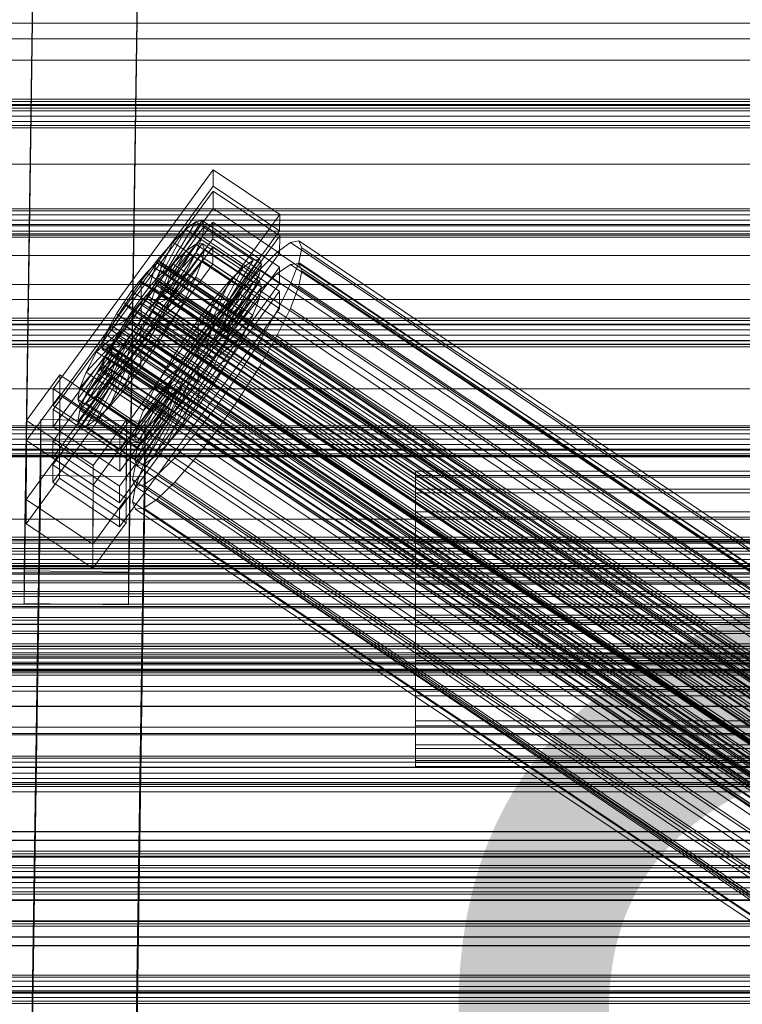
# Model space of a CAD drawing. Header units: millimetres. Extents: x -2233 to 65662, y -50530 to 6847.
# Tile 231 of 256: x -379 to -255, y -33648 to -33478. Entities that reach past the tile are written whole.
import ezdxf

# ---------------------------------------------------------------- set-up
doc = ezdxf.new("R2010")
doc.units = ezdxf.units.MM
for name, color, linetype, lineweight in [('COTAS_O', 1, 'Continuous', 0), ('frontal_C01', 7, 'Continuous', 0), ('frontal_C02', 7, 'Continuous', 0), ('frontal_C03', 7, 'Continuous', 0), ('frontal_secador', 7, 'Continuous', 0), ('frontal_tolva', 7, 'Continuous', 0)]:
    doc.layers.add(name, color=color, linetype=linetype, lineweight=lineweight)
doc.dimstyles.new('R19_100', dxfattribs={"dimtxt": 250, "dimasz": 150, "dimexe": 150, "dimexo": 80, "dimgap": 100, "dimtad": 1, "dimtih": 1, "dimtoh": 1, "dimdsep": 46, "dimcen": 0.09, "dimadec": 0, "dimazin": 0, "dimtfac": 1, "dimtdec": 4, "dimtofl": 0, "dimtmove": 0, "dimatfit": 3, "dimfxl": 1, "dimtolj": 1, "dimtzin": 0, "dimarcsym": 0})

# ---------------------------------------------------------------- blocks, each defined once
blk = doc.blocks.new('DIM_R32_39')
at = {"layer": 'COTAS_O'}
for p, q in [((-1725, -33700), (-1575, -33655)), ((1725, -33700), (1575, -33655)), ((-1725, -34400), (-1725, -33700)), ((-1725, -33700), (1725, -33700)), ((-1725, -33700), (-1575, -33745)), ((1725, -33700), (1575, -33745)), ((1725, -34400), (1725, -33700))]:
    blk.add_line(p, q, dxfattribs=at)
blk.add_text('3450 O', height=250, dxfattribs=at).set_placement((0, -33600))
blk = doc.blocks.new('DIM_R32_42')
at = {"layer": 'COTAS_O'}
for p, q in [((-650, -33700), (50, -33700)), ((50, -33700), (5, -33850)), ((50, -34900), (50, -33700)), ((50, -33700), (95, -33850)), ((50, -34900), (5, -34750)), ((50, -34900), (95, -34750)), ((-650, -34900), (50, -34900))]:
    blk.add_line(p, q, dxfattribs=at)
blk.add_text('1200 O', height=250, rotation=90, dxfattribs=at).set_placement((-50, -34300))

msp = doc.modelspace()

# ---------------------------------------------------------------- linework, layer by layer
at = {"layer": 'frontal_C01'}
for p, q in [((-378.512, -33573.072), (-375.644, -33378.697)), ((-357.646, -33378.941), (-360.514, -33573.317)), ((-378.512, -33578.718), (-375.644, -33384.342)), ((-360.514, -33578.962), (-357.646, -33384.587)), ((-450, -33481.544), (450, -33481.544)), ((450, -33492.834), (-450, -33492.834)), ((-373.501, -33541.802), (-345.969, -33504.091)), ((-345.981, -33506.914), (-345.969, -33504.091)), ((-345.969, -33504.091), (-334.501, -33511.798)), ((-345.981, -33506.914), (-373.513, -33544.625)), ((-334.513, -33514.621), (-345.981, -33506.914)), ((-334.501, -33511.798), (-362.033, -33549.51)), ((-334.501, -33511.798), (-334.513, -33514.621)), ((-373.539, -33550.834), (-346.008, -33513.123)), ((-353.892, -33521.245), (-348.918, -33513.03)), ((-353.378, -33521.151), (-347.835, -33512.832)), ((-348.918, -33513.03), (-350.645, -33514.292)), ((-347.835, -33512.832), (-348.918, -33513.03)), ((-348.918, -33513.03), (-339.088, -33519.636)), ((-347.835, -33512.832), (-338.005, -33519.439)), ((-347.47, -33513.712), (-347.835, -33512.832)), ((-346.02, -33515.946), (-346.008, -33513.123)), ((-346.008, -33513.123), (-334.539, -33520.831)), ((450, -33515.121), (-450, -33515.121)), ((-362.045, -33552.332), (-334.513, -33514.621)), ((-354.71, -33521.843), (-350.645, -33514.292)), ((-353.205, -33521.568), (-347.47, -33513.712)), ((-350.645, -33514.292), (-352.899, -33516.531)), ((-350.645, -33514.292), (-340.816, -33520.898)), ((-347.847, -33515.608), (-347.47, -33513.712)), ((-347.47, -33513.712), (-337.64, -33520.318)), ((-346.02, -33515.946), (-373.551, -33553.657)), ((-355.777, -33522.904), (-352.899, -33516.531)), ((-352.899, -33516.531), (-355.525, -33519.595)), ((-353.384, -33522.466), (-347.847, -33515.608)), ((-352.899, -33516.531), (-343.069, -33523.137)), ((-348.941, -33518.393), (-347.847, -33515.608)), ((-347.847, -33515.608), (-338.017, -33522.215)), ((-334.551, -33523.653), (-346.02, -33515.946)), ((-332.629, -33516.581), (-334.938, -33518.267)), ((-331.181, -33516.316), (-332.629, -33516.581)), ((-332.629, -33516.581), (-148.32, -33640.45)), ((-330.692, -33517.492), (-331.181, -33516.316)), ((-331.181, -33516.316), (-146.872, -33640.186)), ((-353.902, -33523.785), (-348.941, -33518.393)), ((-350.678, -33521.876), (-348.941, -33518.393)), ((-348.941, -33518.393), (-339.111, -33524.999)), ((-334.938, -33518.267), (-337.95, -33521.261)), ((-334.938, -33518.267), (-150.629, -33642.137)), ((-331.197, -33520.027), (-330.692, -33517.492)), ((-330.692, -33517.492), (-146.383, -33641.361)), ((-355.525, -33519.595), (-358.345, -33523.276)), ((-357.021, -33524.355), (-355.525, -33519.595)), ((-355.53, -33520.144), (-356.348, -33520.742)), ((-355.017, -33520.05), (-355.53, -33520.144)), ((-355.53, -33520.144), (-141.731, -33663.833)), ((-355.525, -33519.595), (-345.695, -33526.202)), ((-354.844, -33520.467), (-355.017, -33520.05)), ((-355.017, -33520.05), (-141.218, -33663.739)), ((-339.088, -33519.636), (-344.062, -33527.852)), ((-338.005, -33519.439), (-343.549, -33527.758)), ((-337.64, -33520.318), (-343.376, -33528.174)), ((-340.816, -33520.898), (-339.088, -33519.636)), ((-339.088, -33519.636), (-338.005, -33519.439)), ((-337.64, -33520.318), (-338.017, -33522.215)), ((-338.005, -33519.439), (-337.64, -33520.318)), ((-332.659, -33523.75), (-331.197, -33520.027)), ((-331.197, -33520.027), (-146.887, -33643.897)), ((-334.539, -33520.831), (-362.071, -33558.542)), ((-357.415, -33521.802), (-358.659, -33523.254)), ((-356.348, -33520.742), (-357.415, -33521.802)), ((-357.415, -33521.802), (-143.617, -33665.491)), ((-356.348, -33520.742), (-142.549, -33664.43)), ((-355.777, -33522.904), (-354.71, -33521.843)), ((-355.541, -33522.684), (-355.022, -33521.365)), ((-355.022, -33521.365), (-354.844, -33520.467)), ((-355.022, -33521.365), (-141.224, -33665.054)), ((-354.844, -33520.467), (-141.045, -33664.155)), ((-354.725, -33525.435), (-350.678, -33521.876)), ((-354.71, -33521.843), (-353.892, -33521.245)), ((-344.88, -33528.449), (-354.71, -33521.843)), ((-353.892, -33521.245), (-353.378, -33521.151)), ((-344.062, -33527.852), (-353.892, -33521.245)), ((-353.205, -33521.568), (-353.384, -33522.466)), ((-343.549, -33527.758), (-353.378, -33521.151)), ((-353.378, -33521.151), (-353.205, -33521.568)), ((-343.376, -33528.174), (-353.205, -33521.568)), ((-352.938, -33525.82), (-350.678, -33521.876)), ((-350.678, -33521.876), (-340.848, -33528.482)), ((-340.816, -33520.898), (-344.88, -33528.449)), ((-343.069, -33523.137), (-340.816, -33520.898)), ((-337.95, -33521.261), (-341.461, -33525.358)), ((-337.95, -33521.261), (-153.641, -33645.13)), ((-334.539, -33520.831), (-334.551, -33523.653)), ((-362.083, -33561.364), (-334.551, -33523.653)), ((-358.345, -33523.276), (-361.166, -33527.322)), ((-358.659, -33523.254), (-359.995, -33524.998)), ((-358.659, -33523.254), (-144.861, -33666.942)), ((-358.345, -33523.276), (-358.357, -33526.099)), ((-348.515, -33529.882), (-358.345, -33523.276)), ((-357.021, -33524.355), (-355.777, -33522.904)), ((-356.363, -33524.334), (-355.541, -33522.684)), ((-345.947, -33529.51), (-355.777, -33522.904)), ((-355.541, -33522.684), (-141.742, -33666.373)), ((-353.902, -33523.785), (-354.725, -33525.435)), ((-353.384, -33522.466), (-353.902, -33523.785)), ((-344.073, -33530.392), (-353.902, -33523.785)), ((-343.554, -33529.073), (-353.384, -33522.466)), ((-343.069, -33523.137), (-345.947, -33529.51)), ((-345.695, -33526.202), (-343.069, -33523.137)), ((-338.017, -33522.215), (-343.554, -33529.073)), ((-338.017, -33522.215), (-339.111, -33524.999)), ((-334.981, -33528.406), (-332.659, -33523.75)), ((-332.659, -33523.75), (-148.35, -33647.619)), ((-359.995, -33524.998), (-361.332, -33526.914)), ((-146.196, -33668.686), (-359.995, -33524.998)), ((-358.357, -33526.099), (-357.021, -33524.355)), ((-357.434, -33526.202), (-356.363, -33524.334)), ((-347.191, -33530.961), (-357.021, -33524.355)), ((-356.363, -33524.334), (-142.565, -33668.023)), ((-354.725, -33525.435), (-355.796, -33527.303)), ((-344.895, -33532.042), (-354.725, -33525.435)), ((-341.461, -33525.358), (-345.231, -33530.278)), ((-339.111, -33524.999), (-344.073, -33530.392)), ((-341.461, -33525.358), (-157.152, -33649.227)), ((-339.111, -33524.999), (-340.848, -33528.482)), ((-450, -33526.411), (450, -33526.411)), ((-361.332, -33526.914), (-362.578, -33528.873)), ((-361.332, -33526.914), (-147.533, -33670.603)), ((-359.693, -33528.015), (-358.357, -33526.099)), ((-358.68, -33528.161), (-357.434, -33526.202)), ((-358.357, -33526.099), (-348.527, -33532.705)), ((-357.434, -33526.202), (-143.635, -33669.891)), ((-355.796, -33527.303), (-352.938, -33525.82)), ((-355.569, -33529.955), (-352.938, -33525.82)), ((-352.938, -33525.82), (-343.108, -33532.426)), ((-348.515, -33529.882), (-345.695, -33526.202)), ((-345.695, -33526.202), (-347.191, -33530.961)), ((-361.166, -33527.322), (-363.797, -33531.458)), ((-362.578, -33528.873), (-363.648, -33530.741)), ((-362.578, -33528.873), (-148.779, -33672.562)), ((-359.693, -33528.015), (-361.166, -33527.322)), ((-361.166, -33527.322), (-351.336, -33533.929)), ((-360.939, -33529.974), (-359.693, -33528.015)), ((-360.017, -33530.078), (-358.68, -33528.161)), ((-349.863, -33534.622), (-359.693, -33528.015)), ((-358.68, -33528.161), (-144.881, -33671.85)), ((-355.796, -33527.303), (-357.042, -33529.263)), ((-345.966, -33533.91), (-355.796, -33527.303)), ((-344.88, -33528.449), (-345.947, -33529.51)), ((-340.848, -33528.482), (-344.895, -33532.042)), ((-344.062, -33527.852), (-344.88, -33528.449)), ((-343.549, -33527.758), (-344.062, -33527.852)), ((-343.554, -33529.073), (-343.376, -33528.174)), ((-343.376, -33528.174), (-343.549, -33527.758)), ((-340.848, -33528.482), (-343.108, -33532.426)), ((-338.003, -33533.678), (-334.981, -33528.406)), ((-334.981, -33528.406), (-150.672, -33652.275)), ((-360.939, -33529.974), (-363.797, -33531.458)), ((-362.01, -33531.843), (-360.939, -33529.974)), ((-361.352, -33531.822), (-360.017, -33530.078)), ((-351.109, -33536.581), (-360.939, -33529.974)), ((-360.017, -33530.078), (-146.218, -33673.766)), ((-358.39, -33534.002), (-355.569, -33529.955)), ((-357.042, -33529.263), (-358.378, -33531.179)), ((-357.042, -33529.263), (-355.569, -33529.955)), ((-347.212, -33535.869), (-357.042, -33529.263)), ((-355.569, -33529.955), (-345.739, -33536.562)), ((-351.336, -33533.929), (-348.515, -33529.882)), ((-345.231, -33530.278), (-349.002, -33535.687)), ((-348.527, -33532.705), (-348.515, -33529.882)), ((-345.947, -33529.51), (-347.191, -33530.961)), ((-160.922, -33654.147), (-345.231, -33530.278)), ((-344.895, -33532.042), (-344.073, -33530.392)), ((-344.073, -33530.392), (-343.554, -33529.073)), ((-363.797, -33531.458), (-366.057, -33535.402)), ((-362.01, -33531.843), (-366.057, -33535.402)), ((-363.648, -33530.741), (-364.471, -33532.391)), ((-363.797, -33531.458), (-353.967, -33538.065)), ((-363.648, -33530.741), (-149.85, -33674.43)), ((-362.833, -33533.492), (-362.01, -33531.843)), ((-362.596, -33533.273), (-361.352, -33531.822)), ((-352.18, -33538.449), (-362.01, -33531.843)), ((-361.352, -33531.822), (-147.554, -33675.51)), ((-358.378, -33531.179), (-359.714, -33532.923)), ((-358.378, -33531.179), (-358.39, -33534.002)), ((-348.548, -33537.786), (-358.378, -33531.179)), ((-347.191, -33530.961), (-348.527, -33532.705)), ((-345.966, -33533.91), (-344.895, -33532.042)), ((-362.833, -33533.492), (-367.794, -33538.885)), ((-364.989, -33533.71), (-365.168, -33534.609)), ((-364.471, -33532.391), (-364.989, -33533.71)), ((-364.989, -33533.71), (-151.191, -33677.399)), ((-364.471, -33532.391), (-150.672, -33676.08)), ((-363.664, -33534.334), (-362.596, -33533.273)), ((-363.351, -33534.811), (-362.833, -33533.492)), ((-353.003, -33540.099), (-362.833, -33533.492)), ((-362.596, -33533.273), (-148.798, -33676.962)), ((-359.714, -33532.923), (-361.21, -33537.682)), ((-359.714, -33532.923), (-360.958, -33534.374)), ((-349.884, -33539.529), (-359.714, -33532.923)), ((-353.967, -33538.065), (-351.336, -33533.929)), ((-351.336, -33533.929), (-349.863, -33534.622)), ((-348.527, -33532.705), (-349.863, -33534.622)), ((-347.212, -33535.869), (-345.966, -33533.91)), ((-343.108, -33532.426), (-345.966, -33533.91)), ((-343.108, -33532.426), (-345.739, -33536.562)), ((-341.52, -33539.207), (-338.003, -33533.678)), ((-338.003, -33533.678), (-153.694, -33657.548)), ((-363.351, -33534.811), (-368.888, -33541.67)), ((-366.057, -33535.402), (-367.794, -33538.885)), ((-362.025, -33535.435), (-366.09, -33542.986)), ((-366.057, -33535.402), (-356.228, -33542.008)), ((-365.168, -33534.609), (-364.995, -33535.025)), ((-365.168, -33534.609), (-151.369, -33678.297)), ((-364.995, -33535.025), (-364.482, -33534.932)), ((-364.995, -33535.025), (-151.196, -33678.714)), ((-364.482, -33534.932), (-363.664, -33534.334)), ((-364.482, -33534.932), (-150.683, -33678.62)), ((-360.958, -33534.374), (-363.836, -33540.747)), ((-363.664, -33534.334), (-149.865, -33678.022)), ((-363.53, -33535.71), (-363.351, -33534.811)), ((-353.521, -33541.418), (-363.351, -33534.811)), ((-362.025, -33535.435), (-362.843, -33536.033)), ((-360.958, -33534.374), (-362.025, -33535.435)), ((-352.196, -33542.041), (-362.025, -33535.435)), ((-361.21, -33537.682), (-358.39, -33534.002)), ((-351.128, -33540.981), (-360.958, -33534.374)), ((-358.39, -33534.002), (-348.56, -33540.608)), ((-349.863, -33534.622), (-351.109, -33536.581)), ((-363.53, -33535.71), (-369.265, -33543.566)), ((-363.357, -33536.126), (-368.9, -33544.446)), ((-362.843, -33536.033), (-367.817, -33544.248)), ((-363.357, -33536.126), (-363.53, -33535.71)), ((-353.7, -33542.316), (-363.53, -33535.71)), ((-362.843, -33536.033), (-363.357, -33536.126)), ((-353.527, -33542.733), (-363.357, -33536.126)), ((-353.014, -33542.639), (-362.843, -33536.033)), ((-353.967, -33538.065), (-351.109, -33536.581)), ((-349.002, -33535.687), (-352.519, -33541.216)), ((-351.109, -33536.581), (-352.18, -33538.449)), ((-349.002, -33535.687), (-164.693, -33659.557)), ((-345.739, -33536.562), (-348.56, -33540.608)), ((-348.548, -33537.786), (-347.212, -33535.869)), ((-345.739, -33536.562), (-347.212, -33535.869)), ((-367.794, -33538.885), (-368.888, -33541.67)), ((-367.794, -33538.885), (-357.964, -33545.491)), ((-363.836, -33540.747), (-361.21, -33537.682)), ((-361.21, -33537.682), (-351.38, -33544.289)), ((-356.228, -33542.008), (-353.967, -33538.065)), ((-356.228, -33542.008), (-352.18, -33538.449)), ((-352.18, -33538.449), (-353.003, -33540.099)), ((-349.884, -33539.529), (-348.548, -33537.786)), ((-348.56, -33540.608), (-348.548, -33537.786)), ((-378.086, -33547.241), (-372.35, -33539.384)), ((-372.408, -33552.932), (-372.35, -33539.384)), ((-372.35, -33539.384), (-360.882, -33547.092)), ((-366.09, -33542.986), (-363.836, -33540.747)), ((-363.836, -33540.747), (-354.006, -33547.353)), ((-357.964, -33545.491), (-353.003, -33540.099)), ((-353.003, -33540.099), (-353.521, -33541.418)), ((-351.38, -33544.289), (-349.884, -33539.529)), ((-348.56, -33540.608), (-351.38, -33544.289)), ((-351.128, -33540.981), (-349.884, -33539.529)), ((-345.291, -33544.617), (-341.52, -33539.207)), ((-341.52, -33539.207), (-157.211, -33663.077)), ((-373.501, -33541.802), (-373.513, -33544.625)), ((-362.033, -33549.51), (-373.501, -33541.802)), ((-368.888, -33541.67), (-369.265, -33543.566)), ((-368.888, -33541.67), (-359.058, -33548.276)), ((-359.436, -33550.173), (-353.7, -33542.316)), ((-359.058, -33548.276), (-353.521, -33541.418)), ((-357.964, -33545.491), (-356.228, -33542.008)), ((-356.26, -33549.593), (-352.196, -33542.041)), ((-352.519, -33541.216), (-355.541, -33546.489)), ((-354.006, -33547.353), (-351.128, -33540.981)), ((-353.521, -33541.418), (-353.7, -33542.316)), ((-353.7, -33542.316), (-353.527, -33542.733)), ((-353.014, -33542.639), (-352.196, -33542.041)), ((-352.519, -33541.216), (-168.21, -33665.086)), ((-352.196, -33542.041), (-351.128, -33540.981)), ((-369.265, -33543.566), (-368.9, -33544.446)), ((-369.265, -33543.566), (-359.436, -33550.173)), ((-367.817, -33544.248), (-366.09, -33542.986)), ((-366.09, -33542.986), (-356.26, -33549.593)), ((-359.07, -33551.052), (-353.527, -33542.733)), ((-357.987, -33550.854), (-353.014, -33542.639)), ((-353.527, -33542.733), (-353.014, -33542.639)), ((-373.513, -33544.625), (-362.045, -33552.332)), ((-368.9, -33544.446), (-367.817, -33544.248)), ((-368.9, -33544.446), (-359.07, -33551.052)), ((-367.817, -33544.248), (-357.987, -33550.854)), ((-359.058, -33548.276), (-357.964, -33545.491)), ((-351.38, -33544.289), (-354.006, -33547.353)), ((-349.061, -33549.537), (-345.291, -33544.617)), ((-345.291, -33544.617), (-160.982, -33668.486)), ((-378.512, -33741.443), (-375.644, -33547.067)), ((-378.086, -33547.241), (-378.143, -33560.789)), ((-366.618, -33554.948), (-378.086, -33547.241)), ((-375.644, -33552.713), (-375.644, -33547.067)), ((-375.644, -33547.067), (-357.646, -33547.312)), ((-360.882, -33547.092), (-366.618, -33554.948)), ((-360.882, -33547.092), (-360.939, -33560.64)), ((-357.646, -33547.312), (-360.514, -33741.687)), ((-355.541, -33546.489), (-357.863, -33551.145)), ((-357.646, -33547.312), (-357.646, -33552.957)), ((-354.006, -33547.353), (-356.26, -33549.593)), ((-355.541, -33546.489), (-171.232, -33670.358)), ((-359.436, -33550.173), (-359.058, -33548.276)), ((-373.539, -33550.834), (-373.551, -33553.657)), ((-362.071, -33558.542), (-373.539, -33550.834)), ((-362.045, -33552.332), (-362.033, -33549.51)), ((-359.07, -33551.052), (-359.436, -33550.173)), ((-357.987, -33550.854), (-359.07, -33551.052)), ((-356.26, -33549.593), (-357.987, -33550.854)), ((-352.572, -33553.634), (-349.061, -33549.537)), ((-349.061, -33549.537), (-164.752, -33673.406)), ((-357.863, -33551.145), (-359.326, -33554.867)), ((-357.863, -33551.145), (-173.554, -33675.014)), ((-378.512, -33747.088), (-375.644, -33552.713)), ((-372.408, -33552.932), (-378.143, -33560.789)), ((-357.646, -33552.957), (-375.644, -33552.713)), ((-373.551, -33553.657), (-362.083, -33561.364)), ((-360.939, -33560.64), (-372.408, -33552.932)), ((-360.514, -33747.332), (-357.646, -33552.957)), ((-355.584, -33556.628), (-352.572, -33553.634)), ((-352.572, -33553.634), (-168.263, -33677.503)), ((-366.675, -33568.496), (-366.618, -33554.948)), ((-359.326, -33554.867), (-359.83, -33557.403)), ((-359.326, -33554.867), (-175.016, -33678.737)), ((-311.15, -33556.983), (-311.15, -33555.957)), ((-311.15, -33555.957), (-311.15, -33556.663)), ((-311.15, -33555.957), (311.15, -33555.957)), ((-359.83, -33557.403), (-359.341, -33558.579)), ((-359.83, -33557.403), (-175.521, -33681.272)), ((-357.893, -33558.314), (-355.584, -33556.628)), ((-355.584, -33556.628), (-171.275, -33680.497)), ((-311.15, -33556.663), (-311.15, -33559.05)), ((-311.15, -33556.663), (311.15, -33556.663)), ((-311.15, -33559.669), (-311.15, -33556.983)), ((-311.15, -33556.983), (311.15, -33556.983)), ((-362.083, -33561.364), (-362.071, -33558.542)), ((-359.341, -33558.579), (-357.893, -33558.314)), ((-359.341, -33558.579), (-175.032, -33682.448)), ((-357.893, -33558.314), (-173.584, -33682.183)), ((-311.15, -33559.05), (-311.15, -33562.958)), ((-311.15, -33559.05), (311.15, -33559.05)), ((-378.143, -33560.789), (-366.675, -33568.496)), ((-366.675, -33568.496), (-360.939, -33560.64)), ((-311.15, -33563.832), (-311.15, -33559.669)), ((-311.15, -33559.669), (311.15, -33559.669)), ((-311.15, -33562.958), (-311.15, -33568.118)), ((-311.15, -33562.958), (311.15, -33562.958)), ((-311.15, -33569.189), (-311.15, -33563.832)), ((-311.15, -33563.832), (311.15, -33563.832)), ((-425, -33567.955), (425, -33567.955)), ((-311.15, -33568.118), (-311.15, -33574.181)), ((-311.15, -33568.118), (311.15, -33568.118)), ((-311.15, -33575.375), (-311.15, -33569.189)), ((-311.15, -33569.189), (311.15, -33569.189)), ((-440, -33572.353), (440, -33572.353)), ((-440, -33572.603), (440, -33572.603)), ((-440, -33572.716), (440, -33572.716)), ((-440, -33573.449), (440, -33573.449)), ((-440, -33573.668), (440, -33573.668)), ((-360.514, -33573.317), (-378.512, -33573.072)), ((-378.512, -33573.072), (-378.512, -33578.718)), ((-360.514, -33578.962), (-360.514, -33573.317)), ((-311.15, -33574.181), (-311.15, -33580.732)), ((311.15, -33574.181), (-311.15, -33574.181)), ((-440, -33574.833), (440, -33574.833)), ((-440, -33575.143), (440, -33575.143)), ((-311.15, -33581.968), (-311.15, -33575.375)), ((-311.15, -33575.375), (311.15, -33575.375)), ((-450, -33577.51), (450, -33577.51)), ((-440, -33576.662), (440, -33576.662)), ((-440, -33577.041), (440, -33577.041)), ((440, -33578.81), (-440, -33578.81)), ((-440, -33579.233), (440, -33579.233)), ((425, -33579.467), (-425, -33579.467)), ((-378.512, -33578.718), (-360.514, -33578.962)), ((-440, -33581.131), (440, -33581.131)), ((-311.15, -33580.732), (-311.15, -33587.325)), ((-311.15, -33580.732), (311.15, -33580.732)), ((-440, -33581.569), (440, -33581.569)), ((425, -33582.293), (-425, -33582.293)), ((-311.15, -33588.519), (-311.15, -33581.968)), ((-311.15, -33581.968), (311.15, -33581.968)), ((-440, -33583.467), (440, -33583.467)), ((-440, -33583.89), (440, -33583.89)), ((-440, -33585.659), (440, -33585.659)), ((-440, -33586.038), (440, -33586.038)), ((-440, -33587.557), (440, -33587.557)), ((-440, -33587.867), (440, -33587.867)), ((-311.15, -33587.325), (-311.15, -33593.511)), ((-311.15, -33587.325), (311.15, -33587.325)), ((450, -33588.8), (-450, -33588.8)), ((-440, -33589.032), (440, -33589.032)), ((-440, -33589.251), (440, -33589.251)), ((-311.15, -33594.582), (-311.15, -33588.519)), ((-311.15, -33588.519), (311.15, -33588.519)), ((-440, -33589.984), (440, -33589.984)), ((-440, -33590.097), (440, -33590.097)), ((-440, -33590.347), (440, -33590.347)), ((-425, -33593.805), (425, -33593.805)), ((-311.15, -33593.511), (-311.15, -33598.868)), ((-311.15, -33593.511), (311.15, -33593.511)), ((-311.15, -33599.742), (-311.15, -33594.582)), ((-311.15, -33594.582), (311.15, -33594.582)), ((-311.15, -33598.868), (-311.15, -33603.031)), ((-311.15, -33598.868), (311.15, -33598.868)), ((-311.15, -33603.65), (-311.15, -33599.742)), ((-311.15, -33599.742), (311.15, -33599.742)), ((-311.15, -33603.031), (-311.15, -33605.717)), ((-311.15, -33603.031), (311.15, -33603.031)), ((-311.15, -33606.037), (-311.15, -33603.65)), ((-311.15, -33603.65), (311.15, -33603.65)), ((-311.15, -33605.717), (-311.15, -33606.742)), ((-311.15, -33605.717), (311.15, -33605.717)), ((-311.15, -33606.742), (-311.15, -33606.037)), ((-311.15, -33606.037), (311.15, -33606.037)), ((-311.15, -33606.742), (311.15, -33606.742)), ((450, -33611.087), (-450, -33611.087)), ((-450, -33622.377), (450, -33622.377))]:
    msp.add_line(p, q, dxfattribs=at)
at = {"layer": 'frontal_C02'}
for p, q in [((-373.501, -33545.31), (-345.969, -33507.788)), ((-345.981, -33510.769), (-345.969, -33507.788)), ((-345.969, -33507.788), (-334.501, -33515.457)), ((-345.981, -33510.769), (-373.513, -33548.291)), ((-334.513, -33518.438), (-345.981, -33510.769)), ((-334.501, -33515.457), (-362.033, -33552.98)), ((-353.892, -33525.14), (-348.918, -33516.88)), ((-353.378, -33525.084), (-347.835, -33516.762)), ((-348.918, -33516.88), (-350.645, -33518.068)), ((-347.835, -33516.762), (-348.918, -33516.88)), ((-348.918, -33516.88), (-339.088, -33523.454)), ((-347.835, -33516.762), (-338.005, -33523.336)), ((-347.47, -33517.722), (-347.835, -33516.762)), ((-334.501, -33515.457), (-334.513, -33518.438)), ((-373.539, -33554.848), (-346.008, -33517.326)), ((-362.045, -33555.96), (-334.513, -33518.438)), ((-354.71, -33525.703), (-350.645, -33518.068)), ((-353.205, -33525.539), (-347.47, -33517.722)), ((-350.645, -33518.068), (-352.899, -33520.244)), ((-350.645, -33518.068), (-340.816, -33524.641)), ((-347.847, -33519.694), (-347.47, -33517.722)), ((-347.47, -33517.722), (-337.64, -33524.295)), ((-346.02, -33520.306), (-346.008, -33517.326)), ((-346.008, -33517.326), (-334.539, -33524.995)), ((-450, -33518.848), (450, -33518.848)), ((-346.02, -33520.306), (-373.551, -33557.829)), ((-355.777, -33526.734), (-352.899, -33520.244)), ((-352.899, -33520.244), (-355.525, -33523.26)), ((-353.384, -33526.473), (-347.847, -33519.694)), ((-352.899, -33520.244), (-343.069, -33526.817)), ((-348.941, -33522.543), (-347.847, -33519.694)), ((-347.847, -33519.694), (-338.017, -33526.267)), ((-334.551, -33527.975), (-346.02, -33520.306)), ((-332.629, -33520.358), (-334.938, -33521.946)), ((-331.181, -33520.201), (-332.629, -33520.358)), ((-332.629, -33520.358), (-148.32, -33643.613)), ((-330.692, -33521.484), (-331.181, -33520.201)), ((-331.181, -33520.201), (-146.872, -33643.455)), ((-334.938, -33521.946), (-337.95, -33524.855)), ((-334.938, -33521.946), (-150.629, -33645.201)), ((-331.197, -33524.119), (-330.692, -33521.484)), ((-330.692, -33521.484), (-146.383, -33644.738)), ((-355.525, -33523.26), (-358.345, -33526.911)), ((-357.021, -33528.162), (-355.525, -33523.26)), ((-355.525, -33523.26), (-345.695, -33529.834)), ((-353.902, -33527.823), (-348.941, -33522.543)), ((-350.678, -33526.076), (-348.941, -33522.543)), ((-348.941, -33522.543), (-339.111, -33529.117)), ((-339.088, -33523.454), (-344.062, -33531.714)), ((-338.005, -33523.336), (-343.549, -33531.658)), ((-340.816, -33524.641), (-339.088, -33523.454)), ((-339.088, -33523.454), (-338.005, -33523.336)), ((-338.005, -33523.336), (-337.64, -33524.295)), ((-334.539, -33524.995), (-362.071, -33562.517)), ((-356.348, -33524.607), (-357.415, -33525.638)), ((-355.53, -33524.045), (-356.348, -33524.607)), ((-356.348, -33524.607), (-142.549, -33667.583)), ((-355.541, -33526.727), (-355.022, -33525.377)), ((-355.017, -33523.989), (-355.53, -33524.045)), ((-355.53, -33524.045), (-141.731, -33667.02)), ((-355.022, -33525.377), (-354.844, -33524.443)), ((-355.022, -33525.377), (-141.224, -33668.353)), ((-354.844, -33524.443), (-355.017, -33523.989)), ((-355.017, -33523.989), (-141.218, -33666.964)), ((-354.844, -33524.443), (-141.045, -33667.419)), ((-354.71, -33525.703), (-353.892, -33525.14)), ((-353.892, -33525.14), (-353.378, -33525.084)), ((-344.062, -33531.714), (-353.892, -33525.14)), ((-343.549, -33531.658), (-353.378, -33525.084)), ((-353.378, -33525.084), (-353.205, -33525.539)), ((-340.816, -33524.641), (-344.88, -33532.276)), ((-337.64, -33524.295), (-343.376, -33532.113)), ((-343.069, -33526.817), (-340.816, -33524.641)), ((-337.95, -33524.855), (-341.461, -33528.888)), ((-337.64, -33524.295), (-338.017, -33526.267)), ((-337.95, -33524.855), (-153.641, -33648.11)), ((-334.539, -33524.995), (-334.551, -33527.975)), ((-332.659, -33527.929), (-331.197, -33524.119)), ((-331.197, -33524.119), (-146.887, -33647.374)), ((-358.345, -33526.911), (-361.166, -33530.949)), ((-358.659, -33527.067), (-359.995, -33528.796)), ((-357.415, -33525.638), (-358.659, -33527.067)), ((-358.659, -33527.067), (-144.861, -33670.042)), ((-358.345, -33526.911), (-358.357, -33529.892)), ((-348.515, -33533.485), (-358.345, -33526.911)), ((-357.415, -33525.638), (-143.617, -33668.613)), ((-357.021, -33528.162), (-355.777, -33526.734)), ((-356.363, -33528.401), (-355.541, -33526.727)), ((-355.777, -33526.734), (-354.71, -33525.703)), ((-345.947, -33533.307), (-355.777, -33526.734)), ((-355.541, -33526.727), (-141.742, -33669.702)), ((-354.725, -33529.496), (-350.678, -33526.076)), ((-344.88, -33532.276), (-354.71, -33525.703)), ((-353.384, -33526.473), (-353.902, -33527.823)), ((-353.205, -33525.539), (-353.384, -33526.473)), ((-343.554, -33533.047), (-353.384, -33526.473)), ((-343.376, -33532.113), (-353.205, -33525.539)), ((-352.938, -33530.052), (-350.678, -33526.076)), ((-350.678, -33526.076), (-340.848, -33532.65)), ((-343.069, -33526.817), (-345.947, -33533.307)), ((-345.695, -33529.834), (-343.069, -33526.817)), ((-338.017, -33526.267), (-343.554, -33533.047)), ((-338.017, -33526.267), (-339.111, -33529.117)), ((-362.083, -33565.498), (-334.551, -33527.975)), ((-359.995, -33528.796), (-361.332, -33530.709)), ((-146.196, -33671.772), (-359.995, -33528.796)), ((-358.357, -33529.892), (-357.021, -33528.162)), ((-357.434, -33530.284), (-356.363, -33528.401)), ((-347.191, -33534.736), (-357.021, -33528.162)), ((-356.363, -33528.401), (-142.565, -33671.376)), ((-353.902, -33527.823), (-354.725, -33529.496)), ((-344.073, -33534.396), (-353.902, -33527.823)), ((-341.461, -33528.888), (-345.231, -33533.769)), ((-341.461, -33528.888), (-157.152, -33652.142)), ((-334.981, -33532.652), (-332.659, -33527.929)), ((-332.659, -33527.929), (-148.35, -33651.184)), ((-359.693, -33531.804), (-358.357, -33529.892)), ((-358.68, -33532.249), (-357.434, -33530.284)), ((-358.357, -33529.892), (-348.527, -33536.466)), ((-357.434, -33530.284), (-143.635, -33673.259)), ((-354.725, -33529.496), (-355.796, -33531.38)), ((-355.796, -33531.38), (-352.938, -33530.052)), ((-355.569, -33534.2), (-352.938, -33530.052)), ((-344.895, -33536.07), (-354.725, -33529.496)), ((-352.938, -33530.052), (-343.108, -33536.626)), ((-348.515, -33533.485), (-345.695, -33529.834)), ((-345.695, -33529.834), (-347.191, -33534.736)), ((-339.111, -33529.117), (-344.073, -33534.396)), ((-339.111, -33529.117), (-340.848, -33532.65)), ((450, -33530.77), (-450, -33530.77)), ((-361.166, -33530.949), (-363.797, -33535.096)), ((-361.332, -33530.709), (-362.578, -33532.673)), ((-361.332, -33530.709), (-147.533, -33673.684)), ((-359.693, -33531.804), (-361.166, -33530.949)), ((-361.166, -33530.949), (-351.336, -33537.522)), ((-360.939, -33533.769), (-359.693, -33531.804)), ((-360.017, -33534.161), (-358.68, -33532.249)), ((-349.863, -33538.378), (-359.693, -33531.804)), ((-358.68, -33532.249), (-144.881, -33675.224)), ((-355.796, -33531.38), (-357.042, -33533.345)), ((-345.966, -33537.953), (-355.796, -33531.38)), ((-344.88, -33532.276), (-345.947, -33533.307)), ((-344.062, -33531.714), (-344.88, -33532.276)), ((-343.549, -33531.658), (-344.062, -33531.714)), ((-343.554, -33533.047), (-343.376, -33532.113)), ((-343.376, -33532.113), (-343.549, -33531.658)), ((-360.939, -33533.769), (-363.797, -33535.096)), ((-362.578, -33532.673), (-363.648, -33534.557)), ((-362.578, -33532.673), (-148.779, -33675.649)), ((-362.01, -33535.652), (-360.939, -33533.769)), ((-351.109, -33540.343), (-360.939, -33533.769)), ((-357.042, -33533.345), (-358.378, -33535.257)), ((-357.042, -33533.345), (-355.569, -33534.2)), ((-347.212, -33539.918), (-357.042, -33533.345)), ((-351.336, -33537.522), (-348.515, -33533.485)), ((-345.231, -33533.769), (-349.002, -33539.166)), ((-348.527, -33536.466), (-348.515, -33533.485)), ((-345.947, -33533.307), (-347.191, -33534.736)), ((-160.922, -33657.023), (-345.231, -33533.769)), ((-340.848, -33532.65), (-344.895, -33536.07)), ((-344.073, -33534.396), (-343.554, -33533.047)), ((-340.848, -33532.65), (-343.108, -33536.626)), ((-338.003, -33537.968), (-334.981, -33532.652)), ((-334.981, -33532.652), (-150.672, -33655.907)), ((-363.797, -33535.096), (-366.057, -33539.072)), ((-362.01, -33535.652), (-366.057, -33539.072)), ((-363.648, -33534.557), (-364.471, -33536.23)), ((-363.797, -33535.096), (-353.967, -33541.67)), ((-363.648, -33534.557), (-149.85, -33677.532)), ((-362.833, -33537.326), (-362.01, -33535.652)), ((-352.18, -33542.226), (-362.01, -33535.652)), ((-361.352, -33535.891), (-360.017, -33534.161)), ((-360.017, -33534.161), (-146.218, -33677.137)), ((-358.378, -33535.257), (-359.714, -33536.986)), ((-358.39, -33538.237), (-355.569, -33534.2)), ((-358.378, -33535.257), (-358.39, -33538.237)), ((-348.548, -33541.83), (-358.378, -33535.257)), ((-355.569, -33534.2), (-345.739, -33540.774)), ((-347.191, -33534.736), (-348.527, -33536.466)), ((-344.895, -33536.07), (-344.073, -33534.396)), ((-362.833, -33537.326), (-367.794, -33542.606)), ((-364.471, -33536.23), (-364.989, -33537.58)), ((-364.471, -33536.23), (-150.672, -33679.206)), ((-363.664, -33538.35), (-362.596, -33537.32)), ((-363.351, -33538.676), (-362.833, -33537.326)), ((-353.003, -33543.9), (-362.833, -33537.326)), ((-362.596, -33537.32), (-361.352, -33535.891)), ((-362.596, -33537.32), (-148.798, -33680.295)), ((-361.352, -33535.891), (-147.554, -33678.866)), ((-359.714, -33536.986), (-361.21, -33541.889)), ((-359.714, -33536.986), (-360.958, -33538.415)), ((-349.884, -33543.56), (-359.714, -33536.986)), ((-348.527, -33536.466), (-349.863, -33538.378)), ((-345.966, -33537.953), (-344.895, -33536.07)), ((-343.108, -33536.626), (-345.966, -33537.953)), ((-343.108, -33536.626), (-345.739, -33540.774)), ((-363.351, -33538.676), (-368.888, -33545.455)), ((-364.989, -33537.58), (-365.168, -33538.514)), ((-365.168, -33538.514), (-364.995, -33538.969)), ((-365.168, -33538.514), (-151.369, -33681.49)), ((-364.995, -33538.969), (-364.482, -33538.913)), ((-364.995, -33538.969), (-151.196, -33681.944)), ((-364.989, -33537.58), (-151.191, -33680.556)), ((-364.482, -33538.913), (-363.664, -33538.35)), ((-364.482, -33538.913), (-150.683, -33681.888)), ((-360.958, -33538.415), (-363.836, -33544.905)), ((-363.664, -33538.35), (-149.865, -33681.326)), ((-363.53, -33539.61), (-363.351, -33538.676)), ((-353.521, -33545.249), (-363.351, -33538.676)), ((-360.958, -33538.415), (-362.025, -33539.446)), ((-361.21, -33541.889), (-358.39, -33538.237)), ((-351.128, -33544.989), (-360.958, -33538.415)), ((-358.39, -33538.237), (-348.56, -33544.811)), ((-353.967, -33541.67), (-351.336, -33537.522)), ((-351.336, -33537.522), (-349.863, -33538.378)), ((-349.863, -33538.378), (-351.109, -33540.343)), ((-347.212, -33539.918), (-345.966, -33537.953)), ((-341.52, -33543.513), (-338.003, -33537.968)), ((-338.003, -33537.968), (-153.694, -33661.222)), ((-363.53, -33539.61), (-369.265, -33547.427)), ((-363.357, -33540.064), (-368.9, -33548.387)), ((-362.843, -33540.009), (-367.817, -33548.269)), ((-366.057, -33539.072), (-367.794, -33542.606)), ((-362.025, -33539.446), (-366.09, -33547.081)), ((-366.057, -33539.072), (-356.228, -33545.646)), ((-363.357, -33540.064), (-363.53, -33539.61)), ((-353.7, -33546.183), (-363.53, -33539.61)), ((-362.843, -33540.009), (-363.357, -33540.064)), ((-353.527, -33546.638), (-363.357, -33540.064)), ((-362.025, -33539.446), (-362.843, -33540.009)), ((-353.014, -33546.582), (-362.843, -33540.009)), ((-352.196, -33546.02), (-362.025, -33539.446)), ((-353.967, -33541.67), (-351.109, -33540.343)), ((-349.002, -33539.166), (-352.519, -33544.711)), ((-351.109, -33540.343), (-352.18, -33542.226)), ((-349.002, -33539.166), (-164.693, -33662.42)), ((-348.548, -33541.83), (-347.212, -33539.918)), ((-345.739, -33540.774), (-347.212, -33539.918)), ((-363.836, -33544.905), (-361.21, -33541.889)), ((-361.21, -33541.889), (-351.38, -33548.462)), ((-356.228, -33545.646), (-353.967, -33541.67)), ((-356.228, -33545.646), (-352.18, -33542.226)), ((-352.18, -33542.226), (-353.003, -33543.9)), ((-349.884, -33543.56), (-348.548, -33541.83)), ((-345.739, -33540.774), (-348.56, -33544.811)), ((-348.56, -33544.811), (-348.548, -33541.83)), ((-378.086, -33550.67), (-372.35, -33542.853)), ((-372.408, -33557.159), (-372.35, -33542.853)), ((-372.35, -33542.853), (-360.882, -33550.522)), ((-367.794, -33542.606), (-368.888, -33545.455)), ((-367.794, -33542.606), (-357.964, -33549.179)), ((-357.964, -33549.179), (-353.003, -33543.9)), ((-353.003, -33543.9), (-353.521, -33545.249)), ((-351.38, -33548.462), (-349.884, -33543.56)), ((-351.128, -33544.989), (-349.884, -33543.56)), ((-345.291, -33548.91), (-341.52, -33543.513)), ((-341.52, -33543.513), (-157.211, -33666.767)), ((-373.501, -33545.31), (-373.513, -33548.291)), ((-362.033, -33552.98), (-373.501, -33545.31)), ((-368.888, -33545.455), (-369.265, -33547.427)), ((-368.888, -33545.455), (-359.058, -33552.029)), ((-366.09, -33547.081), (-363.836, -33544.905)), ((-363.836, -33544.905), (-354.006, -33551.479)), ((-359.058, -33552.029), (-353.521, -33545.249)), ((-357.964, -33549.179), (-356.228, -33545.646)), ((-352.519, -33544.711), (-355.541, -33550.026)), ((-354.006, -33551.479), (-351.128, -33544.989)), ((-353.521, -33545.249), (-353.7, -33546.183)), ((-352.519, -33544.711), (-168.21, -33667.965)), ((-352.196, -33546.02), (-351.128, -33544.989)), ((-348.56, -33544.811), (-351.38, -33548.462)), ((-369.265, -33547.427), (-368.9, -33548.387)), ((-369.265, -33547.427), (-359.436, -33554.001)), ((-367.817, -33548.269), (-366.09, -33547.081)), ((-366.09, -33547.081), (-356.26, -33553.655)), ((-359.436, -33554.001), (-353.7, -33546.183)), ((-359.07, -33554.96), (-353.527, -33546.638)), ((-357.987, -33554.842), (-353.014, -33546.582)), ((-356.26, -33553.655), (-352.196, -33546.02)), ((-353.7, -33546.183), (-353.527, -33546.638)), ((-353.527, -33546.638), (-353.014, -33546.582)), ((-353.014, -33546.582), (-352.196, -33546.02)), ((-373.513, -33548.291), (-362.045, -33555.96)), ((-368.9, -33548.387), (-367.817, -33548.269)), ((-368.9, -33548.387), (-359.07, -33554.96)), ((-367.817, -33548.269), (-357.987, -33554.842)), ((-359.058, -33552.029), (-357.964, -33549.179)), ((-351.38, -33548.462), (-354.006, -33551.479)), ((-349.061, -33553.791), (-345.291, -33548.91)), ((-345.291, -33548.91), (-160.982, -33672.164)), ((-378.512, -33744.143), (-375.644, -33550.738)), ((-378.086, -33550.67), (-378.143, -33564.977)), ((-366.618, -33558.339), (-378.086, -33550.67)), ((-375.644, -33556.7), (-375.644, -33550.738)), ((-375.644, -33550.738), (-357.646, -33550.982)), ((-360.882, -33550.522), (-366.618, -33558.339)), ((-360.882, -33550.522), (-360.939, -33564.829)), ((-355.541, -33550.026), (-357.863, -33554.749)), ((-355.541, -33550.026), (-171.232, -33673.281)), ((450, -33552.257), (-450, -33552.257)), ((-357.646, -33550.982), (-360.514, -33744.387)), ((-359.436, -33554.001), (-359.058, -33552.029)), ((-357.646, -33550.982), (-357.646, -33556.943)), ((-354.006, -33551.479), (-356.26, -33553.655)), ((-362.045, -33555.96), (-362.033, -33552.98)), ((-359.07, -33554.96), (-359.436, -33554.001)), ((-356.26, -33553.655), (-357.987, -33554.842)), ((-352.572, -33557.823), (-349.061, -33553.791)), ((-349.061, -33553.791), (-164.752, -33677.045)), ((-373.539, -33554.848), (-373.551, -33557.829)), ((-362.071, -33562.517), (-373.539, -33554.848)), ((-357.863, -33554.749), (-359.326, -33558.559)), ((-357.987, -33554.842), (-359.07, -33554.96)), ((-357.863, -33554.749), (-173.554, -33678.004)), ((-378.512, -33750.105), (-375.644, -33556.7)), ((-372.408, -33557.159), (-378.143, -33564.977)), ((-357.646, -33556.943), (-375.644, -33556.7)), ((-360.939, -33564.829), (-372.408, -33557.159)), ((-360.514, -33750.348), (-357.646, -33556.943)), ((-373.551, -33557.829), (-362.083, -33565.498)), ((-366.675, -33572.646), (-366.618, -33558.339)), ((-359.326, -33558.559), (-359.83, -33561.195)), ((-359.326, -33558.559), (-175.016, -33681.813)), ((-355.584, -33560.732), (-352.572, -33557.823)), ((-352.572, -33557.823), (-168.263, -33681.078)), ((-357.893, -33562.32), (-355.584, -33560.732)), ((-355.584, -33560.732), (-171.275, -33683.987)), ((-362.083, -33565.498), (-362.071, -33562.517)), ((-359.83, -33561.195), (-359.341, -33562.478)), ((-359.83, -33561.195), (-175.521, -33684.449)), ((-359.341, -33562.478), (-357.893, -33562.32)), ((-359.341, -33562.478), (-175.032, -33685.732)), ((-357.893, -33562.32), (-173.584, -33685.574)), ((-450, -33564.179), (450, -33564.179)), ((-378.143, -33564.977), (-366.675, -33572.646)), ((-366.675, -33572.646), (-360.939, -33564.829))]:
    msp.add_line(p, q, dxfattribs=at)
at = {"layer": 'frontal_C03'}
for p, q in [((1250, -33491.952), (-1250, -33491.952)), ((1250, -33492.339), (-1250, -33492.339)), ((1250, -33493.005), (-1250, -33493.005)), ((-1250, -33493.937), (1250, -33493.937)), ((1250, -33494.879), (-1250, -33494.879)), ((1250, -33495.811), (-1250, -33495.811)), ((1250, -33496.477), (-1250, -33496.477)), ((1250, -33496.863), (-1250, -33496.863)), ((1250, -33510.786), (-1250, -33510.786)), ((1250, -33511.173), (-1250, -33511.173)), ((1250, -33511.838), (-1250, -33511.838)), ((-1250, -33512.771), (1250, -33512.771)), ((1250, -33513.712), (-1250, -33513.712)), ((1250, -33514.645), (-1250, -33514.645)), ((1250, -33515.311), (-1250, -33515.311)), ((1250, -33515.697), (-1250, -33515.697)), ((1250, -33529.62), (-1250, -33529.62)), ((1250, -33530.006), (-1250, -33530.006)), ((1250, -33530.672), (-1250, -33530.672)), ((-1250, -33531.605), (1250, -33531.605)), ((1250, -33532.546), (-1250, -33532.546)), ((1250, -33533.479), (-1250, -33533.479)), ((1250, -33534.145), (-1250, -33534.145)), ((1250, -33534.531), (-1250, -33534.531)), ((1250, -33548.454), (-1250, -33548.454)), ((1250, -33548.84), (-1250, -33548.84)), ((1250, -33549.506), (-1250, -33549.506)), ((-1250, -33550.439), (1250, -33550.439)), ((1250, -33551.38), (-1250, -33551.38)), ((1250, -33552.313), (-1250, -33552.313)), ((1250, -33552.978), (-1250, -33552.978)), ((1250, -33553.365), (-1250, -33553.365)), ((1250, -33567.288), (-1250, -33567.288)), ((1250, -33567.674), (-1250, -33567.674)), ((1250, -33568.34), (-1250, -33568.34)), ((-1250, -33569.272), (1250, -33569.272)), ((1250, -33570.214), (-1250, -33570.214)), ((1250, -33571.146), (-1250, -33571.146)), ((1250, -33571.812), (-1250, -33571.812)), ((1250, -33572.199), (-1250, -33572.199)), ((1250, -33586.122), (-1250, -33586.122)), ((1250, -33586.508), (-1250, -33586.508)), ((1250, -33587.174), (-1250, -33587.174)), ((-1250, -33588.106), (1250, -33588.106)), ((1250, -33589.048), (-1250, -33589.048)), ((1250, -33589.98), (-1250, -33589.98)), ((1250, -33590.646), (-1250, -33590.646)), ((1250, -33591.032), (-1250, -33591.032)), ((1250, -33596.353), (-1250, -33596.353)), ((1250, -33596.439), (-1250, -33596.439)), ((1250, -33601.052), (-1250, -33601.052)), ((1250, -33601.296), (-1250, -33601.296)), ((1250, -33604.956), (-1250, -33604.956)), ((1250, -33605.342), (-1250, -33605.342)), ((1250, -33606.008), (-1250, -33606.008)), ((-1250, -33606.94), (1250, -33606.94)), ((1250, -33607.882), (-1250, -33607.882)), ((1250, -33608.814), (-1250, -33608.814)), ((1250, -33609.48), (-1250, -33609.48)), ((1250, -33609.82), (-1250, -33609.82)), ((1250, -33609.866), (-1250, -33609.866)), ((1250, -33610.186), (-1250, -33610.186)), ((1496, -33617.959), (-1496, -33617.959)), ((1496, -33617.986), (-1496, -33617.986)), ((1496, -33619.428), (-1496, -33619.428)), ((1496, -33619.504), (-1496, -33619.504)), ((1250, -33621.322), (-1250, -33621.322)), ((-1250, -33621.754), (1250, -33621.754)), ((1496, -33622.168), (-1496, -33622.168)), ((1496, -33622.282), (-1496, -33622.282)), ((1250, -33623.79), (-1250, -33623.79)), ((1250, -33624.176), (-1250, -33624.176)), ((1250, -33624.842), (-1250, -33624.842)), ((1496, -33625.762), (-1496, -33625.762)), ((-1496, -33625.897), (1496, -33625.897)), ((-1250, -33625.774), (1250, -33625.774)), ((1250, -33626.716), (-1250, -33626.716)), ((1250, -33627.648), (-1250, -33627.648)), ((1250, -33628.314), (-1250, -33628.314)), ((1250, -33628.7), (-1250, -33628.7)), ((1496, -33629.664), (-1496, -33629.664)), ((1496, -33629.799), (-1496, -33629.799)), ((1496, -33633.279), (-1496, -33633.279)), ((1496, -33633.393), (-1496, -33633.393)), ((1250, -33633.807), (-1250, -33633.807)), ((1250, -33634.239), (-1250, -33634.239)), ((1496, -33636.057), (-1496, -33636.057)), ((1496, -33636.133), (-1496, -33636.133)), ((1496, -33637.575), (-1496, -33637.575)), ((1496, -33637.602), (-1496, -33637.602)), ((1250, -33642.624), (-1250, -33642.624)), ((1250, -33643.01), (-1250, -33643.01)), ((1250, -33643.676), (-1250, -33643.676)), ((-1250, -33644.608), (1250, -33644.608)), ((1250, -33645.375), (-1250, -33645.375)), ((1250, -33645.55), (-1250, -33645.55)), ((1250, -33645.741), (-1250, -33645.741)), ((1250, -33646.482), (-1250, -33646.482)), ((1250, -33647.148), (-1250, -33647.148)), ((1250, -33647.534), (-1250, -33647.534))]:
    msp.add_line(p, q, dxfattribs=at)
at = {"layer": 'frontal_secador'}
for p, q in [((1360, -33478.859), (-1360, -33478.859)), ((1360, -33485.216), (-1360, -33485.216)), ((1250, -33492.924), (-1250, -33492.924)), ((1360, -33493.5), (-1360, -33493.5)), ((1360, -33503.147), (-1360, -33503.147)), ((-1360, -33513.5), (1360, -33513.5)), ((-1250, -33513.5), (1250, -33513.5)), ((1360, -33523.853), (-1360, -33523.853)), ((1360, -33533.5), (-1360, -33533.5)), ((1250, -33534.076), (-1250, -33534.076)), ((1360, -33541.784), (-1360, -33541.784)), ((1360, -33548.141), (-1360, -33548.141)), ((1360, -33552.137), (-1360, -33552.137)), ((1360, -33553.5), (-1360, -33553.5)), ((1250, -33553.25), (-1250, -33553.25)), ((1250, -33569.715), (-1250, -33569.715)), ((1250, -33582.349), (-1250, -33582.349)), ((1250, -33590.291), (-1250, -33590.291)), ((1250, -33593), (-1250, -33593))]:
    msp.add_line(p, q, dxfattribs=at)
at = {"layer": 'frontal_tolva'}
for p, q in [((1725, -33600), (-1725, -33600)), ((1725, -33606.849), (-1725, -33606.849))]:
    msp.add_line(p, q, dxfattribs=at)

# ---------------------------------------------------------------- dimensions: what is measured, and where the dimension line sits
at = {"layer": 'COTAS_O'}
for p1, p2, distance, picture, middle in [((-650, -34900), (-650, -33700), -700, 'DIM_R32_42', (50, -34300)), ((-1725, -34400), (1725, -34400), 700, 'DIM_R32_39', (0, -33700))]:
    dim = msp.add_aligned_dim(p1=p1, p2=p2, distance=distance, text='<> O', dimstyle='R19_100', dxfattribs=at)
    dim.commit()
    dim.dimension.update_dxf_attribs({"geometry": picture, "text_midpoint": middle})

doc.saveas('drawing.dxf')
